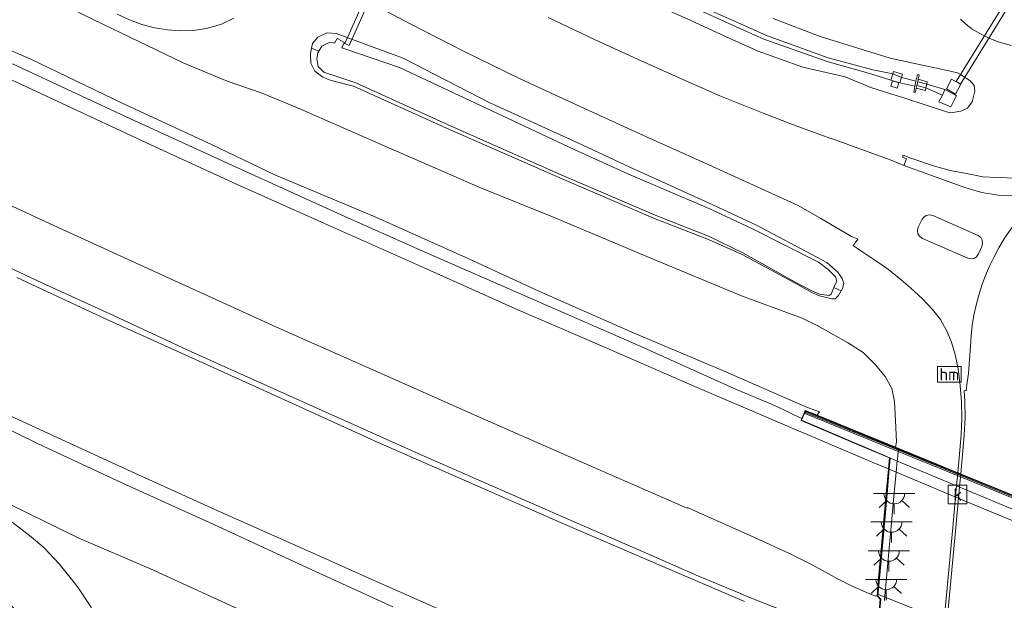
# Model space of a CAD drawing. Header units: metres. Extents: x 153919 to 160124, y 449312 to 452850.
# Tile 47 of 81: x 155931 to 156050, y 451852 to 451922. Entities that reach past the tile are written whole.
import ezdxf
from ezdxf.enums import TextEntityAlignment as Align

# ---------------------------------------------------------------- set-up
doc = ezdxf.new("R2010")
doc.units = ezdxf.units.M
for name, color, linetype, lineweight in [('B-WE-GR-GRAS-GV', 60, 'Continuous', 13), ('B-WE-GR-GROENVOORZIENING-GV', 80, 'Continuous', 18), ('B-WE-GW-TALUD_KRUIN-G', 90, 'Continuous', 18), ('B-WE-IE-MEUBILAIR_WEGMEUBILAIR-GV', 7, 'Continuous', 18), ('B-WE-IE-MEUBILAIR_WEGMEUBILAIR_PAAL-S', 7, 'Continuous', 25), ('B-WE-IE-TERREINAFSCHEIDING_KUNSTMATIG_MUUR-G', 90, 'IE-TERREINAFSCHEIDING-KUNSTMATIG-DICHT', 18), ('B-WE-IE-TERREINAFSCHEIDING_KUNSTMATIG_MUUR-GV', 90, 'Continuous', 18), ('B-WE-KL-ET_LS_OV_LICHTPUNT-S', 190, 'Continuous', 25), ('B-WE-KW-KUNSTWERK-GV', 170, 'Continuous', 18), ('B-WE-KW-KUNSTWERK_DUIKER-GV', 170, 'Continuous', 18), ('B-WE-OG-TOPOGRAFIE_WATER-GV', 130, 'Continuous', 18), ('B-WE-OG-TOPOGRAFIE_WATER_SLOOT-GV', 120, 'Continuous', 18), ('B-WE-RI-GWA_KOLK-S', 30, 'Continuous', 25), ('B-WE-VH-VERHARDING_ASFALT-GV', 252, 'Continuous', 18), ('B-WE-VH-VERHARDING_BETONSTRAATSTEEN-GV', 252, 'Continuous', 18), ('B-WE-VH-VERHARDING_GESLOTEN-GV', 252, 'Continuous', 18), ('B-WE-VH-VERHARDING_OPEN-GV', 252, 'Continuous', 18), ('B-WE-VH-VERHARDING_SIERBESTRATING-GV', 252, 'Continuous', 18)]:
    doc.layers.add(name, color=color, linetype=linetype, lineweight=lineweight)
doc.styles.add('NLCS-ISO', font='NLCS-ISO.ttf')
doc.linetypes.add('IE-TERREINAFSCHEIDING-KUNSTMATIG-DICHT', pattern='A,8,-1,[82,NLCS.SHX,S=0.75,R=90,X=0,Y=0],-1', length=10)

# ---------------------------------------------------------------- blocks, each defined once
blk = doc.blocks.new('SIE-WEG_PAAL_HECTOMETERPAAL-SO')
at = {"color": 0, "linetype": 'ByBlock', "lineweight": 18}
blk.add_lwpolyline([(-1.44375, -0.94375), (1.44375, -0.94375), (1.44375, 0.94375), (-1.44375, 0.94375)], close=True, dxfattribs=at)
at = {"color": 0, "linetype": 'ByBlock', "lineweight": 18, "style": 'NLCS-ISO'}
blk.add_text('hm', height=1.5, dxfattribs=at).set_placement((0, 0), align=Align.MIDDLE_CENTER)
at = {"style": 'NLCS-ISO'}
blk.add_attdef('WAARDE', (2.13125, -1.69375), '', height=1.5, dxfattribs=at)
blk = doc.blocks.new('SRI-KOLK-SO')
at = {"color": 0, "linetype": 'ByBlock', "lineweight": 18}
blk.add_lwpolyline([(-1.125, -1.125), (1.125, -1.125), (1.125, 1.125), (-1.125, 1.125)], close=True, dxfattribs=at)
at = {"color": 0, "linetype": 'ByBlock', "lineweight": 18, "style": 'NLCS-ISO'}
blk.add_text('k', height=1.5, dxfattribs=at).set_placement((0, 0), align=Align.MIDDLE_CENTER)
blk = doc.blocks.new('SKL-ET_OV_LICHTPUNT-SO')
at = {"color": 0, "linetype": 'ByBlock', "lineweight": 18}
for points in [[(-1.25, 0), (-2.5, 0)], [(1.25, 0), (2.5, 0)], [(-0.92, -0.85), (-1.83, -1.7)], [(0.92, -0.85), (1.83, -1.7)], [(0, -1.25), (0, -2.5)]]:
    blk.add_lwpolyline(points, dxfattribs=at)
blk.add_lwpolyline([(0, 0), (1.25, 0, -1), (-1.25, 0)], format="xyb", close=True, dxfattribs=at)

msp = doc.modelspace()

# ---------------------------------------------------------------- linework, layer by layer
at = {"layer": 'B-WE-GR-GRAS-GV', "flags": 128}
for points in [[(156021.736, 451922.473), (156027.43, 451920.283), (156035.886, 451917.658), (156038.684, 451917.05), (156042.654, 451916.215), (156044.071, 451915.896), (156044.425, 451915.678), (156045.554, 451914.984), (156046.08, 451914.378), (156046.152, 451913.689), (156045.84, 451912.377), (156045.27, 451911.627), (156044.458, 451911.275), (156043.251, 451911.049), (156042.723, 451911.171), (156037.677, 451912.848), (156036.102, 451913.325), (156033.54, 451914.101), (156030.442, 451915.396), (156025.329, 451916.59), (156019.898, 451918.508), (156016.405, 451920.097), (156011.752, 451922.214), (156000.779, 451927.16)], [(155920.902, 451922.325), (155931.953, 451917.522), (155942.85, 451912.261), (155953.733, 451907.207), (155961.495, 451903.505), (155973.347, 451898.548), (155984.87, 451893.383), (155993.378, 451889.461), (156004.921, 451884.389), (156015.726, 451879.807), (156023.176, 451876.539), (156025.879, 451875.402), (156027.331, 451874.869), (156027.052, 451874.445), (156036.536, 451870.582), (156036.653, 451871.249), (156036.53, 451873.807), (156036.41, 451876.129), (156036.081, 451877.705), (156035.277, 451879.125), (156034.136, 451880.569), (156032.626, 451882.03), (156030.746, 451883.269), (156027.041, 451885.32), (156025.259, 451886.204), (156017.886, 451888.896), (156006.926, 451893.474), (155995.226, 451898.372), (155986.204, 451902.026), (155975.2, 451906.819), (155964.129, 451911.655), (155959.756, 451913.479), (155955.614, 451914.905), (155950.303, 451917.116), (155940.57, 451921.796), (155932.907, 451925.522)], [(155994.475, 451922.591), (156000.11, 451919.949), (156005.303, 451917.566), (156010.345, 451915.288), (156015.295, 451913.118), (156020.523, 451911), (156024.412, 451909.512), (156028.598, 451907.999), (156028.659, 451907.981), (156036.012, 451905.308), (156037.543, 451904.692), (156037.869, 451905.498), (156037.383, 451905.691), (156037.464, 451905.913), (156038.41, 451905.56), (156041.253, 451904.61), (156043.163, 451904.064), (156045.126, 451903.694), (156047.102, 451903.323), (156048.862, 451903.207), (156051.317, 451903.145)], [(156050.534, 451919.215), (156048.975, 451919.653), (156047.874, 451920.09), (156046.77, 451920.639), (156045.837, 451921.194), (156045.285, 451921.584), (156044.421, 451922.379)], [(155958.315, 451850.361), (155946.33, 451855.86), (155937.662, 451859.567), (155929.281, 451863.665), (155928.159, 451862.43), (155929.605, 451861.504), (155931.878, 451859.744), (155933.459, 451858.404), (155935.292, 451856.473), (155937.264, 451853.992), (155937.771, 451853.292), (155939.193, 451851.149)]]:
    msp.add_lwpolyline(points, dxfattribs=at)
at = {"layer": 'B-WE-GR-GROENVOORZIENING-GV', "flags": 128}
for points in [[(156000.779, 451927.16), (156011.752, 451922.214), (156016.405, 451920.097), (156019.898, 451918.508), (156025.329, 451916.59), (156030.442, 451915.396), (156033.54, 451914.101), (156036.102, 451913.325), (156037.677, 451912.848), (156042.723, 451911.171), (156043.251, 451911.049), (156044.458, 451911.275), (156045.27, 451911.627), (156045.84, 451912.377), (156046.152, 451913.689), (156046.08, 451914.378), (156045.554, 451914.984), (156044.425, 451915.678), (156044.071, 451915.896), (156042.654, 451916.215), (156038.684, 451917.05), (156035.886, 451917.658), (156027.43, 451920.283), (156021.736, 451922.473)], [(155932.907, 451925.522), (155940.57, 451921.796), (155950.303, 451917.116), (155955.614, 451914.905), (155959.756, 451913.479), (155964.129, 451911.655), (155975.2, 451906.819), (155986.204, 451902.026), (155995.226, 451898.372), (156006.926, 451893.474), (156017.886, 451888.896), (156025.259, 451886.204), (156027.041, 451885.32), (156030.746, 451883.269), (156032.626, 451882.03), (156034.136, 451880.569), (156035.277, 451879.125), (156036.081, 451877.705), (156036.41, 451876.129), (156036.53, 451873.807), (156036.653, 451871.249), (156036.536, 451870.582), (156036.967, 451870.406), (156044.083, 451867.496), (156044.42, 451871.168), (156044.481, 451872.12), (156044.578, 451874.064), (156044.556, 451876.082), (156044.391, 451878.067), (156044.132, 451880.052), (156043.788, 451881.791), (156043.334, 451883.279), (156042.732, 451884.711), (156041.975, 451886.043), (156041.033, 451887.266), (156039.795, 451888.538), (156038.344, 451889.889), (156037.243, 451890.857), (156035.681, 451892.097), (156034.045, 451893.231), (156032.356, 451894.348), (156031.41, 451895.001), (156031.537, 451895.172), (156031.978, 451895.766), (156031.198, 451896.097), (156027.502, 451898.273), (156024.752, 451899.838), (156020.251, 451901.889), (156013.958, 451904.742), (156005.606, 451908.512), (155997.462, 451912.242), (155991.108, 451915.189), (155984.32, 451918.476), (155977.853, 451921.786), (155971.293, 451925.281)], [(156012.354, 451923.677), (156017.173, 451921.522), (156020.611, 451919.985), (156028.264, 451917.253), (156033.542, 451915.776), (156035.99, 451915.018), (156036.209, 451915.785), (156033.781, 451916.258), (156028.387, 451917.731), (156020.923, 451920.433), (156017.416, 451921.973), (156012.554, 451924.108)], [(156012.554, 451924.108), (156017.416, 451921.973), (156020.923, 451920.433), (156028.387, 451917.731), (156033.781, 451916.258), (156036.209, 451915.785), (156036.284, 451916.063), (156037.41, 451915.73), (156037.278, 451915.334), (156039.022, 451914.902), (156039.212, 451915.689), (156039.423, 451915.649), (156039.274, 451915.127), (156040.379, 451914.824), (156040.344, 451914.525), (156042.537, 451913.869), (156043.708, 451913.282), (156043.934, 451913.103), (156043.646, 451912.579), (156043.23, 451911.771), (156041.784, 451912.376), (156042.228, 451913.18), (156040.234, 451914.071), (156040.165, 451913.743), (156039.064, 451914.043), (156038.949, 451913.539), (156038.773, 451913.551), (156038.899, 451914.288), (156037.089, 451914.679), (156035.99, 451915.018), (156033.542, 451915.776), (156028.264, 451917.253), (156020.611, 451919.985), (156017.173, 451921.522), (156012.354, 451923.677)], [(155956.423, 451922.533), (155954.953, 451921.806), (155953.105, 451921.259), (155951.527, 451921.031), (155949.947, 451920.994), (155948.383, 451921.091), (155946.827, 451921.339), (155945.291, 451921.751), (155943.812, 451922.312), (155942.294, 451923.001)], [(155929.643, 451916.966), (155943.413, 451910.555), (155956.735, 451904.459), (155969.868, 451898.519), (155979.036, 451894.449), (155992.876, 451888.366), (156005.272, 451882.955), (156017.374, 451877.535), (156021.523, 451875.786), (156023.019, 451875.09), (156024.062, 451874.594), (156025.213, 451874.055), (156025.455, 451874.628), (156025.622, 451875.025), (156027.052, 451874.445), (156027.331, 451874.869), (156025.879, 451875.402), (156023.176, 451876.539), (156015.726, 451879.807), (156004.921, 451884.389), (155993.378, 451889.461), (155984.87, 451893.383), (155973.347, 451898.548), (155961.495, 451903.505), (155953.733, 451907.207), (155942.85, 451912.261), (155931.953, 451917.522), (155920.902, 451922.325)], [(156034.186, 451846.612), (156034.708, 451852.175), (156034.312, 451852.586), (156034.2, 451852.545), (156033.74, 451852.689), (156031.375, 451853.73), (156029.437, 451854.682), (156027.784, 451855.613), (156026.442, 451856.327), (156023.718, 451857.701), (156019.034, 451859.843), (156012.7, 451862.662), (156011.346, 451863.268), (156011.32, 451863.217), (156000.524, 451867.931), (155986.906, 451873.91), (155973.89, 451879.673), (155961.982, 451884.953), (155947.86, 451891.35), (155934.642, 451897.397), (155921.217, 451903.632)], [(155923.69, 451894.901), (155933.201, 451890.476), (155941.85, 451886.504), (155951.29, 451882.138), (155960.472, 451877.995), (155969.489, 451873.958), (155979.116, 451869.658), (155987.653, 451865.91), (155996.985, 451861.844), (156005.895, 451857.954), (156012.604, 451855.011), (156017.775, 451852.857), (156017.764, 451852.83), (156029.197, 451848.299)], [(155986.336, 451848.771), (155975.338, 451853.607), (155964.932, 451858.23), (155954.129, 451863.044), (155943.573, 451867.838), (155933.007, 451872.689), (155922.431, 451877.569)], [(155922.712, 451875.907), (155932.658, 451871.035), (155942.86, 451866.268), (155954.016, 451861.203), (155965.343, 451855.971), (155975.689, 451851.244)], [(155975.689, 451851.244), (155965.343, 451855.971), (155954.016, 451861.203), (155942.86, 451866.268), (155932.658, 451871.035), (155922.712, 451875.907)], [(155929.281, 451863.665), (155937.662, 451859.567), (155946.33, 451855.86), (155958.315, 451850.361)]]:
    msp.add_lwpolyline(points, dxfattribs=at)
for points in [[(155965.7, 451918.196), (155965.855, 451918.891), (155965.976, 451919.43), (155966.622, 451920.221), (155967.707, 451920.721), (155968.819, 451920.675), (155970.677, 451919.956), (155976.95, 451917.659), (155987.338, 451912.321), (155998.089, 451907.408), (156004.368, 451904.477), (156014.423, 451899.925), (156019.727, 451897.438), (156027.038, 451893.588), (156028.224, 451892.926), (156029.553, 451891.785), (156030.103, 451890.995), (156030.285, 451890.4), (156030.134, 451889.77), (156029.982, 451889.517), (156029.624, 451888.923), (156029.257, 451888.551), (156028.825, 451888.531), (156027.351, 451888.899), (156026.429, 451889.299), (156024.476, 451890.409), (156017.962, 451893.889), (156013.904, 451895.729), (156007.455, 451898.217), (155995.9, 451903.166), (155982.527, 451909.048), (155970.936, 451914.275), (155968.212, 451914.969), (155967.222, 451915.36), (155966.242, 451916.082), (155965.772, 451917.052)], [(156035.99, 451915.018), (156037.089, 451914.679), (156037.278, 451915.334), (156036.209, 451915.785)], [(156036.209, 451915.785), (156037.278, 451915.334), (156037.41, 451915.73), (156036.284, 451916.063)], [(156037.278, 451915.334), (156037.089, 451914.679), (156038.899, 451914.288), (156039.022, 451914.902)], [(156039.129, 451914.38), (156039.241, 451914.8), (156039.274, 451915.127), (156039.423, 451915.649), (156039.212, 451915.689), (156039.022, 451914.902), (156038.899, 451914.288), (156038.773, 451913.551), (156038.949, 451913.539), (156039.064, 451914.043)], [(156036.178, 451914.929), (156036.95, 451914.677), (156036.733, 451914.027), (156035.986, 451914.265)], [(156036.178, 451914.929), (156035.986, 451914.265), (156036.733, 451914.027), (156036.95, 451914.677)], [(156039.129, 451914.38), (156039.064, 451914.043), (156040.165, 451913.743), (156040.234, 451914.071)], [(156039.241, 451914.8), (156039.129, 451914.38), (156040.234, 451914.071), (156040.344, 451914.525)], [(156039.274, 451915.127), (156039.241, 451914.8), (156040.344, 451914.525), (156040.379, 451914.824)], [(156040.234, 451914.071), (156042.228, 451913.18), (156042.537, 451913.869), (156040.344, 451914.525)], [(156043.905, 451914.826), (156044.464, 451914.538), (156043.828, 451913.309), (156042.717, 451913.947), (156043.311, 451915.132)], [(156043.905, 451914.826), (156043.311, 451915.132), (156042.717, 451913.947), (156043.828, 451913.309), (156044.464, 451914.538)], [(156042.537, 451913.869), (156042.228, 451913.18), (156041.784, 451912.376), (156043.23, 451911.771), (156043.646, 451912.579), (156043.934, 451913.103), (156043.708, 451913.282)]]:
    msp.add_lwpolyline(points, close=True, dxfattribs=at)
at = {"layer": 'B-WE-GW-TALUD_KRUIN-G', "flags": 128}
for points in [[(155975.689, 451851.244), (155965.343, 451855.971), (155954.016, 451861.203), (155942.86, 451866.268), (155932.658, 451871.035), (155922.712, 451875.907), (155911.504, 451880.998), (155901.333, 451886.04), (155890.982, 451891.106), (155880.357, 451896.38), (155870.772, 451900.949), (155860.185, 451906.068), (155849.359, 451911.356), (155839.479, 451916.016), (155837.455, 451917.457), (155829.359, 451921.871), (155819.28, 451927.472), (155808.577, 451933.3)], [(155920.902, 451922.325), (155931.953, 451917.522), (155942.85, 451912.261), (155953.733, 451907.207), (155961.495, 451903.505), (155973.347, 451898.548), (155984.87, 451893.383), (155993.378, 451889.461), (156004.921, 451884.389), (156015.726, 451879.807), (156023.176, 451876.539), (156025.879, 451875.402), (156027.331, 451874.869), (156027.052, 451874.445), (156036.536, 451870.582)]]:
    msp.add_lwpolyline(points, dxfattribs=at)
at = {"layer": 'B-WE-IE-MEUBILAIR_WEGMEUBILAIR-GV', "flags": 128}
msp.add_lwpolyline([(156042.798, 451849.672), (156043.838, 451860.869), (156044.169, 451864.406), (156044.299, 451865.792), (156044.402, 451866.901), (156044.409, 451866.976), (156044.439, 451867.293), (156044.442, 451867.328), (156044.444, 451867.348), (156044.083, 451867.496), (156044.081, 451867.475), (156044.048, 451867.122), (156044.041, 451867.047), (156043.939, 451865.941), (156043.81, 451864.557), (156043.468, 451860.872), (156042.429, 451849.699)], dxfattribs=at)
at = {"layer": 'B-WE-IE-TERREINAFSCHEIDING_KUNSTMATIG_MUUR-G', "flags": 128}
msp.add_lwpolyline([(156025.66, 451874.767), (156036.208, 451870.487), (156055.232, 451862.76), (156065.028, 451858.763), (156084.032, 451851.03), (156094.435, 451846.785)], dxfattribs=at)
at = {"layer": 'B-WE-IE-TERREINAFSCHEIDING_KUNSTMATIG_MUUR-GV', "flags": 128}
msp.add_lwpolyline([(156025.676, 451874.895), (156025.579, 451874.664), (156094.416, 451846.658), (156094.519, 451846.885), (156084.079, 451851.146), (156065.075, 451858.879), (156055.279, 451862.876), (156036.255, 451870.603)], close=True, dxfattribs=at)
at = {"layer": 'B-WE-KW-KUNSTWERK-GV', "flags": 128}
for points in [[(156035.207, 451852.011), (156035.217, 451852.124), (156035.481, 451855.224), (156036.361, 451864.631), (156036.631, 451867.56), (156036.757, 451868.931), (156036.776, 451869.13), (156036.857, 451870.015), (156036.893, 451870.398), (156036.963, 451870.369), (156036.967, 451870.406), (156036.536, 451870.582), (156027.052, 451874.445), (156025.622, 451875.025), (156025.455, 451874.628), (156025.213, 451874.055), (156025.112, 451873.814), (156032.727, 451870.584), (156035.805, 451869.274), (156035.687, 451867.955), (156035.379, 451864.511), (156035.057, 451860.914), (156034.734, 451857.309), (156034.465, 451854.301), (156034.312, 451852.586), (156034.708, 451852.175), (156034.186, 451846.612)], [(156084.098, 451851.192), (156065.094, 451858.925), (156055.298, 451862.922), (156036.963, 451870.369), (156036.927, 451870.003), (156036.857, 451870.015), (156036.893, 451870.398), (156036.274, 451870.649), (156025.649, 451874.96), (156025.177, 451873.84), (156035.858, 451869.306), (156035.854, 451869.263), (156034.363, 451852.605), (156034.76, 451852.193), (156034.233, 451846.582)]]:
    msp.add_lwpolyline(points, dxfattribs=at)
at = {"layer": 'B-WE-KW-KUNSTWERK_DUIKER-GV', "flags": 128}
for points in [[(155978.148, 451938.004), (155969.856, 451919.432), (155970.404, 451919.188), (155978.696, 451937.76)], [(156044.401, 451914.543), (156053.139, 451928.7), (156052.629, 451929.016), (156043.891, 451914.859)]]:
    msp.add_lwpolyline(points, close=True, dxfattribs=at)
at = {"layer": 'B-WE-OG-TOPOGRAFIE_WATER-GV', "flags": 128}
msp.add_lwpolyline([(155966.734, 451918.517), (155966.624, 451918.332), (155966.5, 451917.631), (155966.652, 451916.66), (155967.338, 451915.996), (155971.189, 451914.704), (155982.761, 451909.444), (155995.803, 451903.66), (156007.651, 451898.58), (156013.912, 451896.123), (156018.081, 451894.115), (156024.494, 451890.519), (156026.488, 451889.462), (156027.358, 451889.111), (156028.498, 451888.924), (156028.752, 451889.112), (156029.095, 451889.905), (156029.426, 451890.671), (156029.28, 451891.187), (156028.378, 451892.073), (156027.21, 451892.995), (156019.242, 451896.996), (156014.15, 451899.39), (156004.135, 451903.66), (155997.659, 451906.601), (155986.968, 451911.62), (155976.501, 451916.546), (155969.623, 451918.89), (155969.508, 451918.975), (155969.825, 451919.579), (155968.935, 451920.054), (155968.61, 451919.472), (155968.46, 451919.522), (155967.959, 451919.562), (155967.097, 451919.129)], close=True, dxfattribs=at)
at = {"layer": 'B-WE-OG-TOPOGRAFIE_WATER_SLOOT-GV', "flags": 128}
for points in [[(155965.855, 451918.891), (155966.734, 451918.517), (155967.097, 451919.129), (155967.959, 451919.562), (155968.46, 451919.522), (155968.61, 451919.472), (155968.935, 451920.054), (155969.825, 451919.579), (155969.508, 451918.975), (155969.623, 451918.89), (155976.501, 451916.546), (155986.968, 451911.62), (155997.659, 451906.601), (156004.135, 451903.66), (156014.15, 451899.39), (156019.242, 451896.996), (156027.21, 451892.995), (156028.378, 451892.073), (156029.28, 451891.187), (156029.426, 451890.671), (156029.095, 451889.905), (156029.982, 451889.517), (156030.134, 451889.77), (156030.285, 451890.4), (156030.103, 451890.995), (156029.553, 451891.785), (156028.224, 451892.926), (156027.038, 451893.588), (156019.727, 451897.438), (156014.423, 451899.925), (156004.368, 451904.477), (155998.089, 451907.408), (155987.338, 451912.321), (155976.95, 451917.659), (155970.677, 451919.956), (155968.819, 451920.675), (155967.707, 451920.721), (155966.622, 451920.221), (155965.976, 451919.43)], [(156029.982, 451889.517), (156029.095, 451889.905), (156028.752, 451889.112), (156028.498, 451888.924), (156027.358, 451889.111), (156026.488, 451889.462), (156024.494, 451890.519), (156018.081, 451894.115), (156013.912, 451896.123), (156007.651, 451898.58), (155995.803, 451903.66), (155982.761, 451909.444), (155971.189, 451914.704), (155967.338, 451915.996), (155966.652, 451916.66), (155966.5, 451917.631), (155966.624, 451918.332), (155966.734, 451918.517), (155965.855, 451918.891), (155965.7, 451918.196), (155965.772, 451917.052), (155966.242, 451916.082), (155967.222, 451915.36), (155968.212, 451914.969), (155970.936, 451914.275), (155982.527, 451909.048), (155995.9, 451903.166), (156007.455, 451898.217), (156013.904, 451895.729), (156017.962, 451893.889), (156024.476, 451890.409), (156026.429, 451889.299), (156027.351, 451888.899), (156028.825, 451888.531), (156029.257, 451888.551), (156029.624, 451888.923)]]:
    msp.add_lwpolyline(points, close=True, dxfattribs=at)
at = {"layer": 'B-WE-VH-VERHARDING_ASFALT-GV', "flags": 128}
for points in [[(155971.293, 451925.281), (155977.853, 451921.786), (155984.32, 451918.476), (155991.108, 451915.189), (155997.462, 451912.242), (156005.606, 451908.512), (156013.958, 451904.742), (156020.251, 451901.889), (156024.752, 451899.838), (156027.502, 451898.273), (156031.198, 451896.097), (156031.978, 451895.766), (156031.537, 451895.172), (156031.41, 451895.001), (156032.356, 451894.348), (156034.045, 451893.231), (156035.681, 451892.097), (156037.243, 451890.857), (156038.344, 451889.889), (156039.795, 451888.538), (156041.033, 451887.266), (156041.975, 451886.043), (156042.732, 451884.711), (156043.334, 451883.279), (156043.788, 451881.791), (156044.132, 451880.052), (156044.391, 451878.067), (156044.556, 451876.082), (156044.578, 451874.064), (156044.481, 451872.12), (156044.42, 451871.168), (156044.083, 451867.496), (156044.444, 451867.348), (156044.783, 451871.066), (156044.86, 451872.062), (156044.96, 451874.086), (156044.943, 451876.129), (156044.84, 451877.432), (156045.091, 451877.388), (156045.232, 451878.438), (156045.372, 451879.487), (156045.49, 451881.158), (156045.607, 451882.829), (156045.694, 451884.068)], [(156050.963, 451901.01), (156048.958, 451901.071), (156046.978, 451901.408), (156045.063, 451901.99), (156037.543, 451904.692), (156036.012, 451905.308), (156028.659, 451907.981), (156028.598, 451907.999), (156024.412, 451909.512), (156020.523, 451911), (156015.295, 451913.118), (156010.345, 451915.288), (156005.303, 451917.566), (156000.11, 451919.949), (155994.475, 451922.591)], [(156044.421, 451922.379), (156045.285, 451921.584), (156045.837, 451921.194), (156046.77, 451920.639), (156047.874, 451920.09), (156048.975, 451919.653), (156050.534, 451919.215)]]:
    msp.add_lwpolyline(points, dxfattribs=at)
at = {"layer": 'B-WE-VH-VERHARDING_ASFALT-GV'}
msp.add_lwpolyline([(156045.694, 451884.068, -0.1913638), (156054.583, 451901.485)], format="xyb", dxfattribs=at)
at = {"layer": 'B-WE-VH-VERHARDING_ASFALT-GV', "flags": 128}
msp.add_lwpolyline([(156046.368, 451893.639), (156046.061, 451893.437), (156045.687, 451893.364), (156045.305, 451893.449), (156039.818, 451895.858), (156039.461, 451896.113), (156039.262, 451896.414), (156039.203, 451896.818), (156039.301, 451897.196), (156039.728, 451898.101), (156039.962, 451898.428), (156040.276, 451898.633), (156040.654, 451898.724), (156041.05, 451898.644), (156046.546, 451896.206), (156046.857, 451895.968), (156047.041, 451895.637), (156047.094, 451895.258), (156046.985, 451894.885), (156046.586, 451893.966)], close=True, dxfattribs=at)
at = {"layer": 'B-WE-VH-VERHARDING_BETONSTRAATSTEEN-GV', "flags": 128}
msp.add_lwpolyline([(156046.368, 451893.639), (156046.586, 451893.966), (156046.985, 451894.885), (156047.094, 451895.258), (156047.041, 451895.637), (156046.857, 451895.968), (156046.546, 451896.206), (156041.05, 451898.644), (156040.654, 451898.724), (156040.276, 451898.633), (156039.962, 451898.428), (156039.728, 451898.101), (156039.301, 451897.196), (156039.203, 451896.818), (156039.262, 451896.414), (156039.461, 451896.113), (156039.818, 451895.858), (156045.305, 451893.449), (156045.687, 451893.364), (156046.061, 451893.437)], close=True, dxfattribs=at)
at = {"layer": 'B-WE-VH-VERHARDING_GESLOTEN-GV', "flags": 128}
for points in [[(155921.217, 451903.632), (155934.642, 451897.397), (155947.86, 451891.35), (155961.982, 451884.953), (155973.89, 451879.673), (155986.906, 451873.91), (156000.524, 451867.931), (156011.32, 451863.217), (156011.346, 451863.268), (156012.7, 451862.662), (156019.034, 451859.843), (156023.718, 451857.701), (156026.442, 451856.327), (156027.784, 451855.613), (156029.437, 451854.682), (156031.375, 451853.73), (156033.74, 451852.689), (156034.2, 451852.545), (156034.312, 451852.586), (156034.465, 451854.301), (156034.734, 451857.309), (156035.057, 451860.914), (156035.379, 451864.511), (156035.687, 451867.955), (156033.939, 451868.686), (156022.604, 451873.498), (156012.268, 451877.909), (156000.683, 451882.964), (155990.472, 451887.386), (155979.042, 451892.477), (155968.148, 451897.332), (155956.774, 451902.435), (155946.396, 451907.181), (155934.946, 451912.491), (155924.712, 451917.255)], [(155924.712, 451917.255), (155934.946, 451912.491), (155946.396, 451907.181), (155956.774, 451902.435), (155968.148, 451897.332), (155979.042, 451892.477), (155990.472, 451887.386), (156000.683, 451882.964), (156012.268, 451877.909), (156022.604, 451873.498), (156033.939, 451868.686), (156035.687, 451867.955), (156035.805, 451869.274), (156032.727, 451870.584), (156025.112, 451873.814), (156025.213, 451874.055), (156024.062, 451874.594), (156023.019, 451875.09), (156021.523, 451875.786), (156017.374, 451877.535), (156005.272, 451882.955), (155992.876, 451888.366), (155979.036, 451894.449), (155969.868, 451898.519), (155956.735, 451904.459), (155943.413, 451910.555), (155929.643, 451916.966)], [(156029.197, 451848.299), (156017.764, 451852.83), (156017.775, 451852.857), (156012.604, 451855.011), (156005.895, 451857.954), (155996.985, 451861.844), (155987.653, 451865.91), (155979.116, 451869.658), (155969.489, 451873.958), (155960.472, 451877.995), (155951.29, 451882.138), (155941.85, 451886.504), (155933.201, 451890.476), (155923.69, 451894.901)], [(155930.148, 451891.137), (155940.986, 451886.069), (155951.808, 451881.178), (155963.009, 451876.115), (155973.928, 451871.164), (155984.967, 451866.289), (155995.987, 451861.48), (156007.238, 451856.611), (156018.281, 451851.884)], [(156018.281, 451851.884), (156007.238, 451856.611), (155995.987, 451861.48), (155984.967, 451866.289), (155973.928, 451871.164), (155963.009, 451876.115), (155951.808, 451881.178), (155940.986, 451886.069), (155930.148, 451891.137)], [(156045.694, 451884.068), (156045.607, 451882.829), (156045.49, 451881.158), (156045.372, 451879.487), (156045.232, 451878.438), (156045.091, 451877.388), (156044.84, 451877.432), (156044.943, 451876.129), (156044.96, 451874.086), (156044.86, 451872.062), (156044.783, 451871.066), (156044.444, 451867.348), (156044.442, 451867.328), (156044.439, 451867.293), (156044.409, 451866.976), (156044.402, 451866.901), (156044.299, 451865.792), (156044.169, 451864.406), (156043.838, 451860.869), (156042.798, 451849.672)], [(155922.431, 451877.569), (155933.007, 451872.689), (155943.573, 451867.838), (155954.129, 451863.044), (155964.932, 451858.23), (155975.338, 451853.607), (155986.336, 451848.771)], [(155939.193, 451851.149), (155937.771, 451853.292), (155937.264, 451853.992), (155935.292, 451856.473), (155933.459, 451858.404), (155931.878, 451859.744), (155929.605, 451861.504), (155928.159, 451862.43), (155923.034, 451856.221), (155925.795, 451854.366), (155927.616, 451853.063), (155928.9, 451852.057), (155929.907, 451850.915)]]:
    msp.add_lwpolyline(points, dxfattribs=at)
at = {"layer": 'B-WE-VH-VERHARDING_GESLOTEN-GV'}
msp.add_lwpolyline([(156054.583, 451901.485, 0.1913638), (156045.694, 451884.068)], format="xyb", dxfattribs=at)
at = {"layer": 'B-WE-VH-VERHARDING_GESLOTEN-GV', "flags": 128}
for points in [[(156083.905, 451848.209), (156084.024, 451849.5), (156079.211, 451851.451), (156071.893, 451854.412), (156064.667, 451857.349), (156057.4, 451860.33), (156050.016, 451863.375), (156042.665, 451866.427), (156035.902, 451869.234), (156035.784, 451867.914), (156044.402, 451864.309), (156055.9, 451859.53), (156066.841, 451855.127), (156077.668, 451850.714)], [(156083.905, 451848.209), (156077.668, 451850.714), (156066.841, 451855.127), (156055.9, 451859.53), (156044.402, 451864.309), (156035.784, 451867.914), (156035.476, 451864.47), (156035.154, 451860.873), (156034.831, 451857.269), (156034.562, 451854.261), (156034.42, 451852.677), (156034.492, 451852.768), (156038.99, 451850.927), (156044.936, 451848.499), (156053.133, 451845.165), (156060.561, 451842.132), (156068.295, 451838.994), (156075.525, 451836.047), (156082.507, 451833.232), (156082.52, 451833.239), (156082.647, 451834.613), (156082.922, 451837.58), (156083.256, 451841.19), (156083.586, 451844.761)]]:
    msp.add_lwpolyline(points, close=True, dxfattribs=at)
at = {"layer": 'B-WE-VH-VERHARDING_OPEN-GV', "flags": 128}
for points in [[(155942.294, 451923.001), (155943.812, 451922.312), (155945.291, 451921.751), (155946.827, 451921.339), (155948.383, 451921.091), (155949.947, 451920.994), (155951.527, 451921.031), (155953.105, 451921.259), (155954.953, 451921.806), (155956.423, 451922.533)], [(156042.798, 451849.672), (156043.838, 451860.869), (156044.169, 451864.406), (156044.299, 451865.792), (156044.402, 451866.901), (156044.409, 451866.976), (156044.439, 451867.293), (156044.442, 451867.328), (156044.444, 451867.348), (156044.083, 451867.496), (156036.967, 451870.406), (156036.963, 451870.369), (156036.893, 451870.398), (156036.857, 451870.015), (156036.776, 451869.13), (156036.757, 451868.931), (156036.631, 451867.56), (156036.361, 451864.631), (156035.481, 451855.224), (156035.217, 451852.124), (156035.207, 451852.011)]]:
    msp.add_lwpolyline(points, dxfattribs=at)
at = {"layer": 'B-WE-VH-VERHARDING_SIERBESTRATING-GV', "flags": 128}
msp.add_lwpolyline([(156037.543, 451904.692), (156045.063, 451901.99), (156046.978, 451901.408), (156048.958, 451901.071), (156050.963, 451901.01), (156052.938, 451901.401), (156054.798, 451902.191), (156055.883, 451902.788), (156055.539, 451903.858), (156055.438, 451904.084), (156054.33, 451903.715), (156052.84, 451903.307), (156051.317, 451903.145), (156048.862, 451903.207), (156047.102, 451903.323), (156045.126, 451903.694), (156043.163, 451904.064), (156041.253, 451904.61), (156038.41, 451905.56), (156037.464, 451905.913), (156037.383, 451905.691), (156037.869, 451905.498)], close=True, dxfattribs=at)

# ---------------------------------------------------------------- block references
at = {"layer": 'B-WE-IE-MEUBILAIR_WEGMEUBILAIR_PAAL-S'}
msp.add_blockref('SIE-WEG_PAAL_HECTOMETERPAAL-SO', (156043.058, 451879.401), dxfattribs=at)
at = {"layer": 'B-WE-KL-ET_LS_OV_LICHTPUNT-S'}
for p in [(156036.401, 451864.972), (156036.071, 451861.525), (156035.752, 451858.015), (156035.423, 451854.579)]:
    msp.add_blockref('SKL-ET_OV_LICHTPUNT-SO', p, dxfattribs=at)
at = {"layer": 'B-WE-RI-GWA_KOLK-S'}
msp.add_blockref('SRI-KOLK-SO', (156044.064, 451864.845), dxfattribs=at)

doc.saveas('drawing.dxf')
